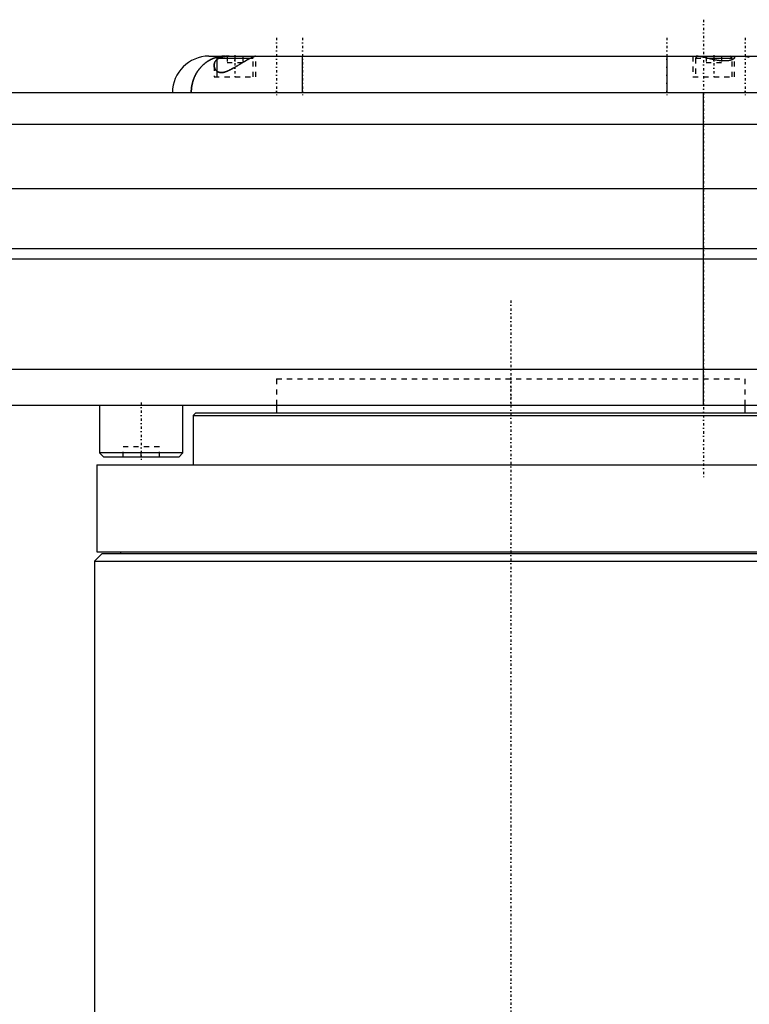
# Model space of a CAD drawing. Extents: x -702 to 168, y -1 to 861.
# Tile 8 of 9: x -94 to 46, y 201 to 390. Entities that reach past the tile are written whole.
import ezdxf

# ---------------------------------------------------------------- set-up
doc = ezdxf.new("R2010")
doc.units = 0
doc.linetypes.add('CENTER', pattern=[1.5, 0.45, -0.5, 0.05, -0.5])
doc.linetypes.add('DASHED', pattern=[2, 1, -1])
for name, color, linetype in [('AM_0', 7, 'CONTINUOUS'), ('AM_3', 7, 'DASHED'), ('AM_7', 7, 'CENTER')]:
    doc.layers.add(name, color=color, linetype=linetype)

msp = doc.modelspace()

# ---------------------------------------------------------------- linework, layer by layer
at = {"layer": 'AM_0', "color": 7, "linetype": 'CONTINUOUS'}
for p, q in [((-58, 383.5), (48, 383.5)), ((-56.1, 383.5), (-56.5, 383.1)), ((-56.5, 383.1), (-56.5, 380.64)), ((-56.5, 383.1), (-50.03, 383.1)), ((-49.68, 383.28), (-49.9, 383.5)), ((-40, 376.5), (-40, 383.5)), ((30, 383.5), (30, 376.5)), ((35.9, 383.5), (35.88, 383.48)), ((37.75, 383.1), (42.5, 383.1)), ((42.5, 383.1), (42.1, 383.5)), ((42.5, 382.8), (42.5, 383.1)), ((-445.5, 376.5), (55.5, 376.5)), ((37, 316.5), (37, 376.5)), ((56.29, 370.35), (-446.29, 370.35)), ((68.25, 358), (-458.25, 358)), ((70, 346.5), (-460, 346.5)), ((70, 344.5), (-460, 344.5)), ((65.14, 323.3), (-455.14, 323.3)), ((-451.5, 316.5), (59.5, 316.5)), ((-79, 316.5), (-79, 307.3)), ((-63, 307.3), (-63, 316.5)), ((-45, 316.5), (-45, 315)), ((45, 315), (45, 316.5)), ((-60.5, 315), (-61, 314.5)), ((-61, 314.5), (-61, 305)), ((-61, 314.5), (61, 314.5)), ((-60.5, 315), (60.5, 315)), ((-79, 307.3), (-78.2, 306.5)), ((-63, 307.3), (-79, 307.3)), ((-63.8, 306.5), (-78.2, 306.5)), ((-63.8, 306.5), (-63, 307.3)), ((-79.5, 305), (-79.5, 288.3)), ((-79.5, 305), (79.5, 305)), ((-78.5, 288), (-80, 286.5)), ((-79.5, 288.3), (79.5, 288.3)), ((-78.5, 288), (78.5, 288)), ((-75, 288.3), (-75, 288)), ((-80, 286.5), (-80, 140.5)), ((-80, 286.5), (80, 286.5))]:
    msp.add_line(p, q, dxfattribs=at)
for points in [[(-61.39, 376.5, 0), (-61.39, 376.54, 0), (-61.39, 376.63, 0), (-61.39, 376.72, 0), (-61.39, 376.77, 0), (-61.39, 376.81, 0), (-61.38, 376.9, 0), (-61.38, 376.99, 0), (-61.37, 377.08, 0), (-61.36, 377.16, 0), (-61.36, 377.25, 0), (-61.35, 377.3, 0), (-61.35, 377.34, 0), (-61.34, 377.43, 0), (-61.33, 377.51, 0), (-61.31, 377.6, 0), (-61.3, 377.69, 0), (-61.28, 377.78, 0), (-61.28, 377.82, 0), (-61.27, 377.86, 0), (-61.25, 377.95, 0), (-61.24, 378.04, 0), (-61.23, 378.08, 0), (-61.22, 378.12, 0), (-61.2, 378.21, 0), (-61.18, 378.29, 0), (-61.17, 378.34, 0), (-61.15, 378.38, 0), (-61.13, 378.46, 0), (-61.11, 378.55, 0), (-61.08, 378.63, 0), (-61.06, 378.72, 0), (-61.03, 378.8, 0), (-61.02, 378.84, 0), (-61, 378.88, 0), (-60.98, 378.97, 0), (-60.95, 379.05, 0), (-60.92, 379.13, 0), (-60.88, 379.21, 0), (-60.85, 379.3, 0), (-60.84, 379.34, 0), (-60.82, 379.38, 0), (-60.78, 379.46, 0), (-60.75, 379.54, 0), (-60.71, 379.62, 0), (-60.68, 379.7, 0), (-60.64, 379.77, 0), (-60.62, 379.81, 0), (-60.6, 379.85, 0), (-60.56, 379.93, 0), (-60.52, 380.01, 0), (-60.48, 380.08, 0), (-60.43, 380.16, 0), (-60.39, 380.23, 0), (-60.37, 380.27, 0), (-60.35, 380.31, 0), (-60.3, 380.38, 0), (-60.26, 380.45, 0), (-60.21, 380.52, 0), (-60.16, 380.6, 0), (-60.11, 380.67, 0), (-60.09, 380.7, 0), (-60.06, 380.74, 0), (-60.01, 380.81, 0), (-59.96, 380.88, 0), (-59.94, 380.91, 0), (-59.91, 380.95, 0), (-59.86, 381.01, 0), (-59.81, 381.08, 0), (-59.78, 381.11, 0), (-59.75, 381.15, 0), (-59.7, 381.21, 0), (-59.64, 381.28, 0), (-59.59, 381.34, 0), (-59.53, 381.4, 0), (-59.47, 381.47, 0), (-59.44, 381.5, 0), (-59.41, 381.53, 0), (-59.35, 381.59, 0), (-59.29, 381.65, 0), (-59.23, 381.71, 0), (-59.17, 381.77, 0), (-59.11, 381.83, 0), (-59.08, 381.85, 0), (-59.05, 381.88, 0), (-58.98, 381.94, 0), (-58.92, 381.99, 0), (-58.86, 382.05, 0), (-58.79, 382.1, 0), (-58.73, 382.15, 0), (-58.69, 382.18, 0), (-58.66, 382.2, 0), (-58.59, 382.25, 0), (-58.53, 382.3, 0), (-58.46, 382.35, 0), (-58.39, 382.4, 0), (-58.32, 382.45, 0), (-58.29, 382.47, 0), (-58.25, 382.49, 0), (-58.18, 382.54, 0), (-58.11, 382.58, 0), (-58.04, 382.62, 0), (-57.97, 382.67, 0), (-57.9, 382.71, 0), (-57.86, 382.73, 0), (-57.82, 382.75, 0), (-57.75, 382.79, 0), (-57.68, 382.82, 0), (-57.64, 382.84, 0), (-57.6, 382.86, 0), (-57.53, 382.9, 0), (-57.45, 382.93, 0), (-57.42, 382.95, 0), (-57.38, 382.97, 0), (-57.3, 383, 0), (-57.23, 383.03, 0), (-57.15, 383.06, 0), (-57.07, 383.09, 0), (-57, 383.12, 0), (-56.96, 383.14, 0), (-56.92, 383.15, 0), (-56.84, 383.18, 0), (-56.77, 383.2, 0), (-56.69, 383.23, 0), (-56.61, 383.25, 0), (-56.53, 383.27, 0), (-56.49, 383.28, 0), (-56.45, 383.29, 0), (-56.37, 383.32, 0), (-56.3, 383.33, 0), (-56.26, 383.34, 0)], [(-49.04, 383.5, 0), (-49.05, 383.5, 0), (-49.07, 383.5, 0), (-49.1, 383.49, 0), (-49.11, 383.49, 0), (-49.13, 383.49, 0), (-49.17, 383.48, 0), (-49.2, 383.47, 0), (-49.25, 383.45, 0), (-49.29, 383.44, 0), (-49.35, 383.42, 0), (-49.37, 383.41, 0), (-49.4, 383.4, 0), (-49.46, 383.37, 0), (-49.52, 383.35, 0), (-49.58, 383.32, 0), (-49.65, 383.29, 0), (-49.72, 383.25, 0), (-49.76, 383.24, 0), (-49.79, 383.22, 0), (-49.87, 383.18, 0), (-49.95, 383.14, 0), (-49.99, 383.12, 0), (-50.03, 383.1, 0), (-50.11, 383.06, 0), (-50.2, 383.01, 0), (-50.24, 382.99, 0), (-50.29, 382.97, 0), (-50.38, 382.92, 0), (-50.47, 382.87, 0), (-50.56, 382.82, 0), (-50.66, 382.76, 0), (-50.76, 382.71, 0), (-50.8, 382.68, 0), (-50.85, 382.65, 0), (-50.95, 382.59, 0), (-51.05, 382.53, 0), (-51.16, 382.48, 0), (-51.26, 382.41, 0), (-51.36, 382.35, 0), (-51.42, 382.32, 0), (-51.47, 382.29, 0), (-51.57, 382.23, 0), (-51.68, 382.17, 0), (-51.79, 382.1, 0), (-51.89, 382.04, 0), (-52, 381.97, 0), (-52.05, 381.94, 0), (-52.11, 381.91, 0), (-52.21, 381.84, 0), (-52.32, 381.78, 0), (-52.43, 381.72, 0), (-52.53, 381.65, 0), (-52.64, 381.59, 0), (-52.69, 381.56, 0), (-52.75, 381.53, 0), (-52.85, 381.46, 0), (-52.96, 381.4, 0), (-53.06, 381.34, 0), (-53.17, 381.28, 0), (-53.27, 381.22, 0), (-53.33, 381.19, 0), (-53.38, 381.16, 0), (-53.48, 381.1, 0), (-53.59, 381.05, 0), (-53.64, 381.02, 0), (-53.69, 380.99, 0), (-53.79, 380.94, 0), (-53.89, 380.89, 0), (-53.94, 380.86, 0), (-53.99, 380.84, 0), (-54.09, 380.79, 0), (-54.19, 380.74, 0), (-54.28, 380.7, 0), (-54.38, 380.66, 0), (-54.48, 380.62, 0), (-54.52, 380.6, 0), (-54.57, 380.58, 0), (-54.67, 380.54, 0), (-54.76, 380.51, 0), (-54.86, 380.48, 0), (-54.95, 380.45, 0), (-55.04, 380.42, 0), (-55.09, 380.41, 0), (-55.13, 380.4, 0), (-55.23, 380.38, 0), (-55.31, 380.37, 0), (-55.4, 380.36, 0), (-55.49, 380.35, 0), (-55.57, 380.35, 0), (-55.61, 380.35, 0), (-55.65, 380.35, 0), (-55.73, 380.35, 0), (-55.81, 380.36, 0), (-55.89, 380.37, 0), (-55.96, 380.38, 0), (-56.03, 380.4, 0), (-56.07, 380.41, 0), (-56.1, 380.42, 0), (-56.17, 380.44, 0), (-56.23, 380.47, 0), (-56.29, 380.5, 0), (-56.35, 380.53, 0), (-56.41, 380.57, 0), (-56.43, 380.59, 0), (-56.46, 380.61, 0), (-56.51, 380.65, 0), (-56.56, 380.69, 0), (-56.58, 380.71, 0), (-56.6, 380.73, 0), (-56.64, 380.78, 0), (-56.68, 380.82, 0), (-56.7, 380.85, 0), (-56.72, 380.87, 0), (-56.76, 380.92, 0), (-56.79, 380.97, 0), (-56.82, 381.03, 0), (-56.85, 381.08, 0), (-56.88, 381.14, 0), (-56.89, 381.17, 0), (-56.9, 381.2, 0), (-56.92, 381.25, 0), (-56.94, 381.31, 0), (-56.96, 381.37, 0), (-56.97, 381.43, 0), (-56.98, 381.49, 0), (-56.99, 381.53, 0), (-56.99, 381.56, 0), (-57, 381.62, 0), (-57, 381.68, 0), (-57, 381.71, 0)], [(-57, 381.71, 0), (-57, 381.75, 0), (-57, 381.81, 0), (-56.99, 381.88, 0), (-56.99, 381.91, 0), (-56.98, 381.94, 0), (-56.97, 382, 0), (-56.95, 382.07, 0), (-56.94, 382.13, 0), (-56.91, 382.2, 0), (-56.89, 382.26, 0), (-56.88, 382.29, 0), (-56.86, 382.32, 0), (-56.83, 382.38, 0), (-56.8, 382.44, 0), (-56.76, 382.5, 0), (-56.72, 382.56, 0), (-56.68, 382.61, 0), (-56.65, 382.64, 0), (-56.63, 382.67, 0), (-56.58, 382.72, 0), (-56.53, 382.78, 0), (-56.5, 382.8, 0)], [(43, 383.25, 0), (43, 383.24, 0), (43, 383.22, 0), (42.99, 383.2, 0), (42.99, 383.2, 0), (42.99, 383.19, 0), (42.98, 383.17, 0), (42.97, 383.15, 0), (42.96, 383.13, 0), (42.95, 383.11, 0), (42.93, 383.09, 0), (42.92, 383.08, 0), (42.91, 383.06, 0), (42.89, 383.04, 0), (42.87, 383.02, 0), (42.85, 383, 0), (42.82, 382.98, 0), (42.8, 382.96, 0), (42.78, 382.95, 0), (42.77, 382.94, 0), (42.74, 382.92, 0), (42.7, 382.9, 0), (42.69, 382.89, 0), (42.67, 382.88, 0), (42.63, 382.86, 0), (42.59, 382.84, 0), (42.57, 382.83, 0), (42.55, 382.82, 0), (42.51, 382.8, 0), (42.47, 382.79, 0), (42.42, 382.77, 0), (42.37, 382.75, 0), (42.32, 382.74, 0), (42.3, 382.73, 0), (42.27, 382.72, 0), (42.22, 382.7, 0), (42.16, 382.69, 0), (42.1, 382.67, 0), (42.04, 382.66, 0), (41.98, 382.65, 0), (41.95, 382.64, 0), (41.92, 382.64, 0), (41.85, 382.63, 0), (41.79, 382.62, 0), (41.72, 382.61, 0), (41.65, 382.6, 0), (41.58, 382.59, 0), (41.54, 382.59, 0), (41.51, 382.58, 0), (41.43, 382.58, 0), (41.36, 382.57, 0), (41.28, 382.57, 0), (41.2, 382.57, 0), (41.12, 382.57, 0), (41.08, 382.57, 0), (41.04, 382.57, 0), (40.95, 382.57, 0), (40.87, 382.57, 0), (40.79, 382.57, 0), (40.7, 382.58, 0), (40.61, 382.58, 0), (40.57, 382.58, 0), (40.52, 382.59, 0), (40.44, 382.59, 0), (40.34, 382.6, 0), (40.3, 382.61, 0), (40.25, 382.61, 0), (40.16, 382.62, 0), (40.07, 382.63, 0), (40.02, 382.64, 0), (39.97, 382.64, 0), (39.88, 382.66, 0), (39.79, 382.67, 0), (39.69, 382.69, 0), (39.59, 382.7, 0), (39.5, 382.72, 0), (39.45, 382.73, 0), (39.4, 382.74, 0), (39.31, 382.75, 0), (39.21, 382.77, 0), (39.11, 382.79, 0), (39.02, 382.81, 0), (38.92, 382.83, 0), (38.87, 382.84, 0), (38.82, 382.85, 0), (38.72, 382.87, 0), (38.63, 382.89, 0), (38.53, 382.91, 0), (38.43, 382.94, 0), (38.34, 382.96, 0), (38.29, 382.97, 0), (38.24, 382.98, 0), (38.14, 383, 0), (38.05, 383.03, 0), (37.95, 383.05, 0), (37.86, 383.07, 0), (37.76, 383.1, 0), (37.72, 383.11, 0), (37.67, 383.12, 0), (37.58, 383.14, 0), (37.49, 383.16, 0), (37.39, 383.19, 0), (37.3, 383.21, 0), (37.21, 383.23, 0), (37.17, 383.24, 0), (37.13, 383.25, 0), (37.04, 383.27, 0), (36.95, 383.29, 0), (36.91, 383.3, 0), (36.86, 383.31, 0), (36.78, 383.33, 0), (36.7, 383.35, 0), (36.65, 383.36, 0), (36.61, 383.36, 0), (36.53, 383.38, 0), (36.45, 383.4, 0), (36.37, 383.41, 0), (36.3, 383.42, 0), (36.22, 383.44, 0), (36.19, 383.44, 0), (36.15, 383.45, 0), (36.08, 383.46, 0), (36.01, 383.47, 0), (35.94, 383.48, 0), (35.87, 383.49, 0), (35.81, 383.49, 0), (35.78, 383.49, 0), (35.75, 383.5, 0), (35.69, 383.5, 0), (35.63, 383.5, 0), (35.6, 383.5, 0)], [(42.46, 383.5, 0), (42.49, 383.5, 0), (42.54, 383.5, 0), (42.6, 383.49, 0), (42.62, 383.49, 0), (42.65, 383.49, 0), (42.69, 383.48, 0), (42.74, 383.47, 0), (42.78, 383.46, 0), (42.81, 383.45, 0), (42.85, 383.44, 0), (42.86, 383.43, 0), (42.88, 383.42, 0), (42.9, 383.41, 0), (42.93, 383.39, 0), (42.95, 383.37, 0), (42.97, 383.35, 0), (42.98, 383.33, 0), (42.98, 383.32, 0), (42.99, 383.31, 0), (43, 383.29, 0), (43, 383.26, 0), (43, 383.25, 0)], [(44.32, 383.5, 0), (44.36, 383.5, 0), (44.46, 383.5, 0), (44.55, 383.5, 0), (44.59, 383.49, 0), (44.64, 383.49, 0), (44.73, 383.49, 0), (44.82, 383.48, 0), (44.91, 383.47, 0), (45.01, 383.46, 0), (45.1, 383.45, 0), (45.14, 383.44, 0), (45.19, 383.43, 0), (45.28, 383.42, 0), (45.37, 383.4, 0), (45.46, 383.39, 0), (45.55, 383.37, 0), (45.64, 383.35, 0), (45.68, 383.34, 0), (45.73, 383.33, 0), (45.82, 383.3, 0)]]:
    msp.add_polyline3d(points, dxfattribs=at)
msp.add_arc((-58, 376.5), 7, 90, 180, dxfattribs=at)
at = {"layer": 'AM_3', "color": 6, "linetype": 'DASHED'}
for p, q in [((-54.5, 383.5), (-54.5, 382.25)), ((-54.5, 382.25), (-51.5, 382.25)), ((-53, 383.5), (-53, 382.25)), ((-51.5, 383.5), (-51.5, 382.25)), ((-50.03, 383.1), (-49.5, 383.1)), ((-49.5, 383.1), (-49.68, 383.28)), ((-49.5, 379.5), (-49.5, 383.1)), ((-49, 379.5), (-49, 383.5)), ((35, 383.5), (35, 379.5)), ((35.88, 383.48), (35.5, 383.1)), ((35.5, 383.1), (35.5, 379.5)), ((35.5, 383.1), (37.75, 383.1)), ((35.9, 383.5), (42.1, 383.5)), ((37.5, 383.5), (37.5, 382.25)), ((37.5, 382.25), (40.5, 382.25)), ((39, 383.5), (39, 382.25)), ((40.5, 383.5), (40.5, 382.25)), ((42.5, 379.5), (42.5, 382.8)), ((43, 379.5), (43, 383.25)), ((-57, 381.71), (-57, 379.5)), ((-56.5, 380.64), (-56.5, 379.5)), ((-57, 379.5), (-49, 379.5)), ((35, 379.5), (43, 379.5)), ((-45, 321.5), (45, 321.5)), ((-45, 321.5), (-45, 316.5)), ((-45, 321.5), (45, 321.5)), ((45, 316.5), (45, 321.5)), ((-74.5, 306.5), (-74.5, 308.5)), ((-67.5, 308.5), (-74.5, 308.5)), ((-71, 306.5), (-71, 308.5)), ((-67.5, 306.5), (-67.5, 308.5))]:
    msp.add_line(p, q, dxfattribs=at)
for points in [[(-54.89, 383.5, 0), (-54.94, 383.5, 0), (-55.03, 383.5, 0), (-55.13, 383.5, 0), (-55.17, 383.49, 0), (-55.22, 383.49, 0), (-55.31, 383.49, 0), (-55.41, 383.48, 0), (-55.5, 383.47, 0), (-55.59, 383.46, 0), (-55.69, 383.45, 0), (-55.73, 383.44, 0), (-55.78, 383.43, 0), (-55.87, 383.42, 0), (-55.97, 383.4, 0), (-56.06, 383.39, 0), (-56.15, 383.37, 0), (-56.24, 383.35, 0), (-56.29, 383.34, 0), (-56.33, 383.33, 0), (-56.42, 383.3, 0), (-56.51, 383.28, 0), (-56.56, 383.26, 0), (-56.61, 383.25, 0), (-56.7, 383.22, 0), (-56.79, 383.2, 0), (-56.83, 383.18, 0), (-56.88, 383.17, 0), (-56.96, 383.13, 0), (-57.05, 383.1, 0), (-57.14, 383.07, 0), (-57.23, 383.03, 0), (-57.32, 382.99, 0), (-57.36, 382.97, 0), (-57.4, 382.95, 0), (-57.49, 382.91, 0), (-57.58, 382.87, 0), (-57.66, 382.83, 0), (-57.75, 382.79, 0), (-57.83, 382.74, 0), (-57.88, 382.72, 0), (-57.92, 382.69, 0), (-58, 382.65, 0), (-58.08, 382.6, 0), (-58.16, 382.55, 0), (-58.25, 382.5, 0), (-58.33, 382.44, 0), (-58.37, 382.42, 0), (-58.41, 382.39, 0), (-58.48, 382.33, 0), (-58.56, 382.28, 0), (-58.64, 382.22, 0), (-58.72, 382.16, 0), (-58.79, 382.1, 0), (-58.83, 382.07, 0), (-58.87, 382.04, 0), (-58.94, 381.97, 0), (-59.02, 381.91, 0), (-59.09, 381.84, 0), (-59.16, 381.78, 0), (-59.23, 381.71, 0), (-59.27, 381.68, 0), (-59.3, 381.64, 0), (-59.37, 381.57, 0), (-59.44, 381.5, 0), (-59.47, 381.47, 0), (-59.51, 381.43, 0), (-59.57, 381.36, 0), (-59.64, 381.28, 0), (-59.67, 381.25, 0), (-59.7, 381.21, 0), (-59.76, 381.13, 0), (-59.83, 381.05, 0), (-59.89, 380.98, 0), (-59.95, 380.9, 0), (-60.01, 380.82, 0), (-60.04, 380.78, 0), (-60.07, 380.74, 0), (-60.12, 380.66, 0), (-60.18, 380.57, 0), (-60.23, 380.49, 0), (-60.29, 380.41, 0), (-60.34, 380.32, 0), (-60.36, 380.28, 0), (-60.39, 380.24, 0), (-60.44, 380.15, 0), (-60.49, 380.06, 0), (-60.54, 379.97, 0), (-60.58, 379.88, 0), (-60.63, 379.79, 0), (-60.65, 379.75, 0), (-60.67, 379.7, 0), (-60.71, 379.61, 0), (-60.76, 379.52, 0), (-60.8, 379.43, 0), (-60.84, 379.33, 0), (-60.87, 379.24, 0), (-60.89, 379.19, 0), (-60.91, 379.15, 0), (-60.95, 379.05, 0), (-60.98, 378.95, 0), (-61.01, 378.86, 0), (-61.04, 378.76, 0), (-61.07, 378.66, 0), (-61.09, 378.62, 0), (-61.1, 378.57, 0), (-61.13, 378.47, 0), (-61.16, 378.37, 0), (-61.17, 378.32, 0), (-61.18, 378.27, 0), (-61.21, 378.17, 0), (-61.23, 378.07, 0), (-61.24, 378.02, 0), (-61.25, 377.97, 0), (-61.27, 377.87, 0), (-61.29, 377.77, 0), (-61.3, 377.67, 0), (-61.32, 377.57, 0), (-61.33, 377.47, 0), (-61.34, 377.42, 0), (-61.34, 377.37, 0), (-61.35, 377.27, 0), (-61.36, 377.17, 0), (-61.37, 377.06, 0), (-61.38, 376.96, 0), (-61.39, 376.86, 0), (-61.39, 376.81, 0), (-61.39, 376.76, 0), (-61.39, 376.65, 0), (-61.39, 376.55, 0), (-61.39, 376.5, 0)], [(-54.12, 383.5, 0), (-54.15, 383.5, 0), (-54.2, 383.5, 0), (-54.25, 383.5, 0), (-54.27, 383.5, 0), (-54.3, 383.5, 0), (-54.34, 383.5, 0), (-54.39, 383.49, 0), (-54.44, 383.49, 0), (-54.49, 383.49, 0), (-54.54, 383.49, 0), (-54.56, 383.49, 0), (-54.58, 383.48, 0), (-54.63, 383.48, 0), (-54.68, 383.48, 0), (-54.72, 383.47, 0), (-54.77, 383.47, 0), (-54.82, 383.46, 0), (-54.84, 383.46, 0), (-54.86, 383.46, 0), (-54.91, 383.45, 0), (-54.95, 383.45, 0), (-54.97, 383.44, 0), (-54.99, 383.44, 0), (-55.04, 383.43, 0), (-55.08, 383.43, 0), (-55.1, 383.42, 0), (-55.13, 383.42, 0), (-55.17, 383.41, 0), (-55.21, 383.4, 0), (-55.25, 383.39, 0), (-55.3, 383.38, 0), (-55.34, 383.37, 0), (-55.36, 383.37, 0), (-55.38, 383.36, 0), (-55.42, 383.35, 0), (-55.46, 383.34, 0), (-55.5, 383.33, 0), (-55.54, 383.32, 0), (-55.57, 383.31, 0), (-55.59, 383.3, 0), (-55.61, 383.3, 0), (-55.65, 383.28, 0), (-55.69, 383.27, 0), (-55.72, 383.26, 0), (-55.76, 383.25, 0), (-55.79, 383.23, 0), (-55.81, 383.22, 0), (-55.83, 383.22, 0), (-55.86, 383.2, 0), (-55.9, 383.19, 0), (-55.93, 383.17, 0), (-55.96, 383.16, 0), (-56, 383.14, 0), (-56.01, 383.13, 0), (-56.03, 383.13, 0), (-56.06, 383.11, 0), (-56.09, 383.09, 0), (-56.12, 383.08, 0), (-56.15, 383.06, 0), (-56.18, 383.04, 0), (-56.2, 383.03, 0), (-56.21, 383.02, 0), (-56.24, 383, 0), (-56.27, 382.99, 0), (-56.28, 382.98, 0), (-56.29, 382.97, 0), (-56.32, 382.95, 0), (-56.35, 382.93, 0), (-56.36, 382.92, 0), (-56.37, 382.91, 0), (-56.4, 382.89, 0), (-56.42, 382.87, 0), (-56.45, 382.85, 0), (-56.47, 382.83, 0), (-56.49, 382.81, 0), (-56.51, 382.8, 0), (-56.52, 382.79, 0), (-56.54, 382.77, 0), (-56.56, 382.75, 0), (-56.63, 382.67, 0), (-56.74, 382.53, 0), (-56.83, 382.39, 0), (-56.9, 382.24, 0), (-56.92, 382.17, 0), (-56.95, 382.09, 0), (-56.98, 381.94, 0), (-57, 381.79, 0), (-57, 381.71, 0)], [(-57, 381.71, 0), (-57, 381.68, 0), (-57, 381.61, 0), (-56.99, 381.55, 0), (-56.99, 381.52, 0), (-56.98, 381.49, 0), (-56.97, 381.42, 0), (-56.95, 381.36, 0), (-56.94, 381.3, 0), (-56.92, 381.23, 0), (-56.89, 381.17, 0), (-56.88, 381.14, 0), (-56.87, 381.11, 0), (-56.84, 381.06, 0), (-56.81, 381, 0), (-56.77, 380.95, 0), (-56.74, 380.89, 0), (-56.7, 380.84, 0), (-56.68, 380.82, 0), (-56.66, 380.79, 0), (-56.61, 380.74, 0), (-56.57, 380.7, 0), (-56.54, 380.68, 0), (-56.52, 380.65, 0), (-56.47, 380.61, 0), (-56.41, 380.57, 0), (-56.38, 380.56, 0), (-56.36, 380.54, 0), (-56.3, 380.5, 0), (-56.23, 380.47, 0), (-56.17, 380.44, 0), (-56.1, 380.42, 0), (-56.03, 380.4, 0), (-55.99, 380.39, 0), (-55.95, 380.38, 0), (-55.88, 380.36, 0), (-55.8, 380.35, 0), (-55.72, 380.35, 0), (-55.64, 380.35, 0), (-55.55, 380.35, 0), (-55.51, 380.35, 0), (-55.47, 380.35, 0), (-55.38, 380.36, 0), (-55.29, 380.37, 0), (-55.19, 380.39, 0), (-55.1, 380.41, 0), (-55.01, 380.43, 0), (-54.96, 380.45, 0), (-54.91, 380.46, 0), (-54.82, 380.49, 0), (-54.72, 380.52, 0), (-54.62, 380.56, 0), (-54.53, 380.59, 0), (-54.43, 380.63, 0), (-54.38, 380.66, 0), (-54.33, 380.68, 0), (-54.23, 380.72, 0), (-54.14, 380.77, 0), (-54.04, 380.81, 0), (-53.94, 380.86, 0), (-53.83, 380.92, 0), (-53.78, 380.94, 0), (-53.73, 380.97, 0), (-53.63, 381.02, 0), (-53.53, 381.08, 0), (-53.47, 381.11, 0), (-53.42, 381.14, 0), (-53.32, 381.2, 0), (-53.21, 381.25, 0), (-53.16, 381.29, 0), (-53.11, 381.32, 0), (-53, 381.38, 0), (-52.89, 381.44, 0), (-52.78, 381.5, 0), (-52.68, 381.57, 0), (-52.57, 381.63, 0), (-52.52, 381.66, 0), (-52.46, 381.7, 0), (-52.35, 381.76, 0), (-52.25, 381.82, 0), (-52.14, 381.89, 0), (-52.03, 381.95, 0), (-51.93, 382.02, 0), (-51.88, 382.05, 0), (-51.82, 382.08, 0), (-51.72, 382.14, 0), (-51.62, 382.2, 0), (-51.51, 382.26, 0), (-51.41, 382.33, 0), (-51.31, 382.39, 0), (-51.26, 382.41, 0), (-51.21, 382.44, 0), (-51.11, 382.5, 0), (-51.01, 382.56, 0), (-50.92, 382.62, 0), (-50.82, 382.67, 0), (-50.73, 382.72, 0), (-50.68, 382.75, 0), (-50.63, 382.78, 0), (-50.54, 382.83, 0), (-50.45, 382.88, 0), (-50.37, 382.92, 0), (-50.28, 382.97, 0), (-50.2, 383.02, 0), (-50.15, 383.04, 0), (-50.11, 383.06, 0), (-50.03, 383.1, 0), (-49.96, 383.14, 0), (-49.92, 383.16, 0), (-49.88, 383.18, 0), (-49.81, 383.21, 0), (-49.74, 383.25, 0), (-49.7, 383.26, 0), (-49.67, 383.28, 0), (-49.6, 383.31, 0), (-49.54, 383.34, 0), (-49.48, 383.36, 0), (-49.42, 383.39, 0), (-49.37, 383.41, 0), (-49.35, 383.42, 0), (-49.32, 383.43, 0), (-49.28, 383.44, 0), (-49.23, 383.46, 0), (-49.19, 383.47, 0), (-49.16, 383.48, 0), (-49.12, 383.49, 0), (-49.11, 383.49, 0), (-49.1, 383.49, 0), (-49.07, 383.5, 0), (-49.05, 383.5, 0), (-49.04, 383.5, 0)], [(-56.5, 382.8, 0), (-56.46, 382.84, 0), (-56.37, 382.91, 0), (-56.28, 382.98, 0), (-56.23, 383.01, 0), (-56.18, 383.04, 0), (-56.08, 383.1, 0), (-55.96, 383.16, 0), (-55.85, 383.21, 0), (-55.72, 383.26, 0), (-55.59, 383.3, 0), (-55.53, 383.32, 0), (-55.46, 383.34, 0), (-55.32, 383.38, 0), (-55.17, 383.41, 0), (-55.02, 383.44, 0), (-54.86, 383.46, 0), (-54.71, 383.47, 0), (-54.62, 383.48, 0), (-54.54, 383.49, 0), (-54.38, 383.5, 0), (-54.21, 383.5, 0), (-54.12, 383.5, 0)], [(-56.26, 383.34, 0), (-56.03, 383.39, 0), (-55.58, 383.46, 0), (-55.12, 383.5, 0), (-54.89, 383.5, 0)]]:
    msp.add_polyline3d(points, dxfattribs=at)
at = {"layer": 'AM_7', "color": 4, "linetype": 'CENTER'}
for p, q in [((37, 390.5), (37, 302.5)), ((-45, 387), (-45, 376)), ((-40, 387), (-40, 376)), ((30, 387), (30, 376)), ((45, 387), (45, 376)), ((-53, 383.7), (-53, 379.3)), ((39, 383.7), (39, 379.3)), ((0, 336.6), (0, -0.65)), ((0, 321.75), (0, 316.25)), ((-71, 317), (-71, 306))]:
    msp.add_line(p, q, dxfattribs=at)

doc.saveas('drawing.dxf')
